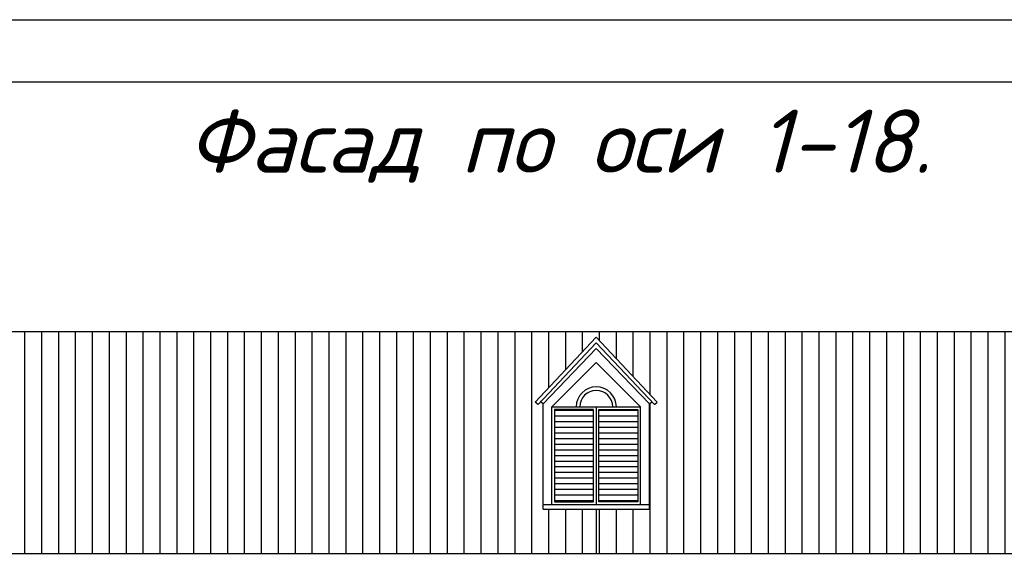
# Model space of a CAD drawing. Header units: millimetres. Extents: x 1112040 to 6903494, y -332921 to -150905.
# Tile 130 of 150: x 1975433 to 1986533, y -218351 to -212238. Entities that reach past the tile are written whole.
import ezdxf

# ---------------------------------------------------------------- set-up
doc = ezdxf.new("R2010")
doc.units = ezdxf.units.MM
doc.styles.add('style1', font='isocpeui.ttf', dxfattribs={"height": 80})

msp = doc.modelspace()

# ---------------------------------------------------------------- hatches: boundary and pattern name
h = msp.add_hatch()
h.set_pattern_fill('ANSI31', color=1, scale=60, angle=45, style=0)
h.set_pattern_definition([(90, (1974349.58, -130917.58), (-190.5, 4e-14), [])])
h.paths.add_polyline_path([(1969933.2, -218251.5), (1965083.2, -215751.5), (1960233.2, -218251.5)])
h.paths.add_polyline_path([(1969933.2, -218251.5), (1972733.2, -218251.5), (1972733.2, -217751.5), (1972133.2, -217751.5), (1972133.2, -216566.4), (1972104.6, -216543.4), (1972077, -216572.6), (1972045.8, -216547.6), (1972733.2, -215813.3), (1973420.7, -216547.6), (1973389.5, -216572.6), (1973361.9, -216543.4), (1973333.2, -216566.4), (1973333.2, -217751.5), (1972733.2, -217751.5), (1972733.2, -218251.5), (1981933.2, -218251.5), (1981933.2, -217751.5), (1981333.2, -217751.5), (1981333.2, -216566.4), (1981304.6, -216543.4), (1981277, -216572.6), (1981245.8, -216547.6), (1981933.2, -215813.3), (1982620.7, -216547.6), (1982589.5, -216572.6), (1982561.9, -216543.4), (1982533.2, -216566.4), (1982533.2, -217751.5), (1981933.2, -217751.5), (1981933.2, -218251.5), (1991133.2, -218251.5), (1991133.2, -217751.5), (1990533.2, -217751.5), (1990533.2, -216566.4), (1990504.6, -216543.4), (1990477, -216572.6), (1990445.8, -216547.6), (1991133.2, -215813.3), (1991820.7, -216547.6), (1991789.5, -216572.6), (1991761.9, -216543.4), (1991733.2, -216566.4), (1991733.2, -217751.5), (1991133.2, -217751.5), (1991133.2, -218251.5), (1997533.2, -218251.5), (1999557.8, -217675.8), (1999557.8, -215751.5), (1965083.2, -215751.5)])
h = msp.add_hatch()
h.set_pattern_fill('ANSI31', color=1, scale=20, angle=315, style=0)
h.set_pattern_definition([(0, (1978949.575, -208955.16), (2e-14, 63.5), [])])
h.paths.add_polyline_path([(1981903.2, -216631.5), (1981463.2, -216631.5), (1981463.2, -217671.5), (1981903.2, -217671.5)])
h.paths.add_polyline_path([(1981963.2, -217671.5), (1982403.2, -217671.5), (1982403.2, -216631.5), (1981963.2, -216631.5)])

# ---------------------------------------------------------------- linework, layer by layer
for p, q in [((1965083.2, -215751.5), (1999557.8, -215751.5)), ((1981933.2, -215813.3), (1981245.8, -216547.6)), ((1981933.2, -215877.4), (1981277, -216572.6)), ((1981933.2, -215813.3), (1982620.7, -216547.6)), ((1981933.2, -215877.4), (1982589.5, -216572.6)), ((1981933.2, -215941.4), (1981333.2, -216566.4)), ((1981933.2, -215941.4), (1982533.2, -216566.4)), ((1981933.2, -216101.5), (1981433.2, -216601.5)), ((1981933.2, -216101.5), (1982433.2, -216601.5)), ((1981277, -216572.6), (1981245.8, -216547.6)), ((1981333.2, -216566.4), (1981302, -216541.4)), ((1982533.2, -216566.4), (1982564.5, -216541.4)), ((1982589.5, -216572.6), (1982620.7, -216547.6)), ((1981333.2, -217751.5), (1981333.2, -216566.4)), ((1981433.2, -217701.5), (1981433.2, -216601.5)), ((1981433.2, -216601.5), (1982433.2, -216601.5)), ((1981933.2, -216601.5), (1981933.2, -217701.5)), ((1982433.2, -217701.5), (1982433.2, -216601.5)), ((1982533.2, -217751.5), (1982533.2, -216566.4)), ((1981333.2, -217701.5), (1982533.2, -217701.5)), ((1981333.2, -217751.5), (1982533.2, -217751.5)), ((1960233.2, -218251.5), (1997533.2, -218251.5))]:
    msp.add_line(p, q)
at = {"color": 1}
msp.add_line((1981933.2, -217751.5), (1981933.2, -218251.5), dxfattribs=at)
msp.add_lwpolyline([(1926025.8, -241937.9), (1926025.8, -212237.9), (2006025.8, -212237.9), (2006025.8, -241937.9), (1926025.8, -241937.9)])
for points in [[(1928025.8, -241237.9), (1928025.8, -212937.9), (2005325.8, -212937.9), (2005325.8, -241237.9)], [(1981903.2, -216631.5), (1981463.2, -216631.5), (1981463.2, -217671.5), (1981903.2, -217671.5)], [(1981963.2, -216631.5), (1982403.2, -216631.5), (1982403.2, -217671.5), (1981963.2, -217671.5)]]:
    msp.add_lwpolyline(points, close=True)
for radius in [226.5, 186.5]:
    msp.add_arc((1981933.2, -216601.5), radius, 0, 180)

# ---------------------------------------------------------------- texts
at = {"style": 'style1'}
msp.add_text('Фасад по оси 1-18.', height=712.029, dxfattribs=at).set_placement((1977323.7, -213962.7))

doc.saveas('drawing.dxf')
